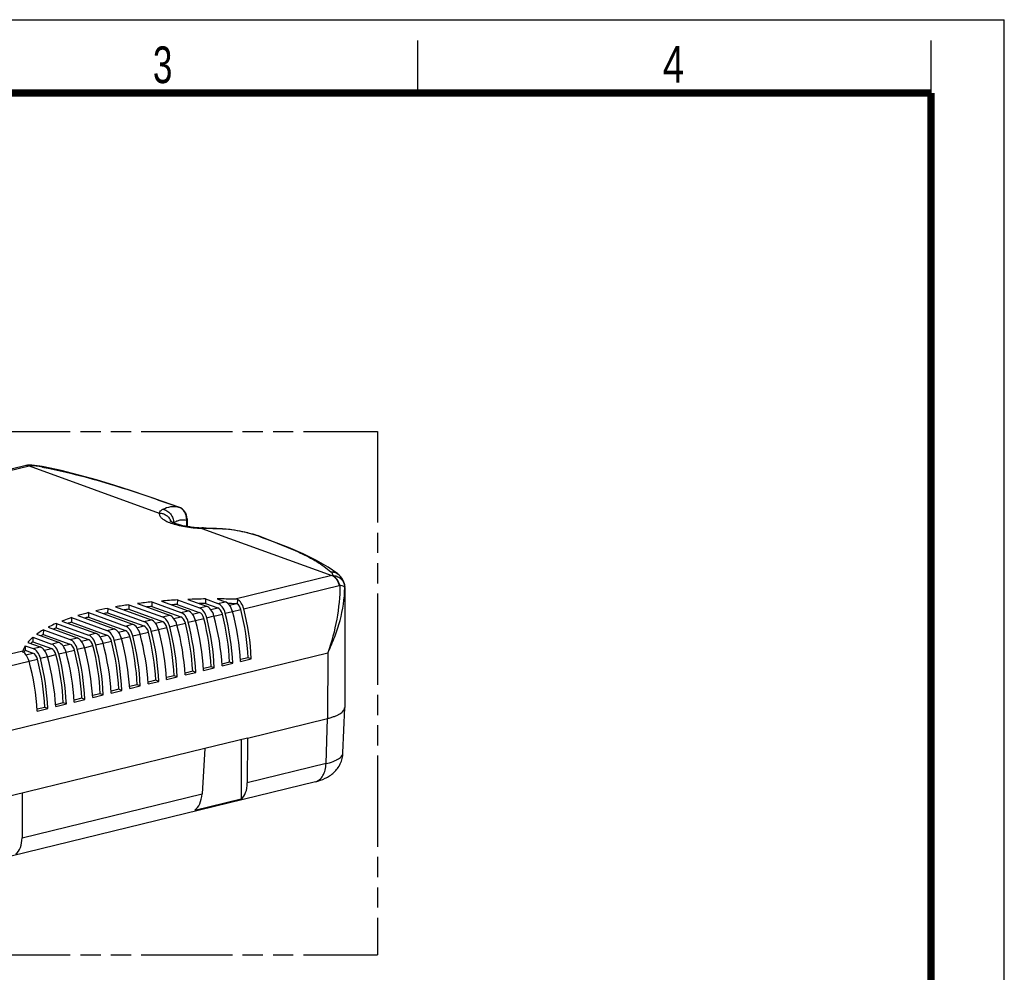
# Model space of a CAD drawing. Header units: millimetres. Extents: x 0 to 210, y 0 to 297.
# Tile 12 of 12: x 116 to 210, y 206 to 297. Entities that reach past the tile are written whole.
import ezdxf

# ---------------------------------------------------------------- set-up
doc = ezdxf.new("R2010")
doc.units = ezdxf.units.MM
doc.header["$LTSCALE"] = 19.36
doc.linetypes.add('PHANTOM', pattern=[0.8, 0.45, -0.05, 0.1, -0.05, 0.1, -0.05])
doc.layers.get('0').update_dxf_attribs({"linetype": 'CONTINUOUS'})
doc.layers.add('DEFAULT_3', color=7, linetype='PHANTOM')
doc.styles.add('TEXTSTYLE_2', font='txt', dxfattribs={"width": 0.75})

msp = doc.modelspace()

# ---------------------------------------------------------------- linework, layer by layer
at = {"color": 2, "linetype": 'Continuous'}
for p, q in [((0, 297), (210, 297)), ((210, 0), (210, 297)), ((154, 290), (154, 295)), ((203, 290), (203, 295))]:
    msp.add_line(p, q, dxfattribs=at)
at = {"color": 9, "linetype": 'Continuous'}
for p, q in [((107.6199, 252.13438), (116.85831, 254.3898)), ((116.85831, 254.3898), (129.29455, 249.8792)), ((131.1272, 250.45083), (131.1492, 250.44355)), ((131.88497, 249.19634), (131.88638, 248.62539)), ((133.34539, 248.40997), (145.78163, 243.89937)), ((138.72104, 247.69656), (138.71298, 247.69903)), ((138.72104, 247.69656), (138.71304, 247.69917)), ((138.72103, 247.69656), (138.71313, 247.69953)), ((138.75491, 247.68497), (138.72103, 247.69656)), ((138.72103, 247.69656), (138.75545, 247.68381)), ((145.78163, 243.89937), (136.54321, 241.64394)), ((137.35693, 240.74027), (146.48554, 242.96889)), ((147.00771, 242.76233), (147.00795, 242.77579)), ((133.12579, 240.80963), (133.80499, 240.97545)), ((134.22026, 240.64964), (134.88075, 240.81089)), ((134.89172, 241.24076), (135.57092, 241.40657)), ((135.98619, 241.08076), (136.5309, 241.21375)), ((129.59392, 239.94738), (130.27313, 240.1132)), ((130.6884, 239.78739), (131.34888, 239.94863)), ((131.35986, 240.3785), (132.03906, 240.54432)), ((132.45433, 240.21851), (133.11481, 240.37976)), ((133.82506, 239.87803), (134.51353, 240.04611)), ((134.51671, 240.03306), (135.31779, 240.22863)), ((135.59099, 240.30915), (136.27946, 240.47723)), ((136.28265, 240.46419), (137.08373, 240.65976)), ((126.06206, 239.08513), (126.74127, 239.25094)), ((127.15653, 238.92513), (127.81702, 239.08638)), ((127.82799, 239.51625), (128.5072, 239.68207)), ((128.92247, 239.35626), (129.58295, 239.51751)), ((129.21892, 238.73968), (130.02, 238.93525)), ((130.2932, 239.01577), (130.98167, 239.18385)), ((130.98485, 239.17081), (131.78593, 239.36638)), ((132.05913, 239.4469), (132.7476, 239.61498)), ((132.75078, 239.60194), (133.55186, 239.79751)), ((120.76427, 237.79175), (121.44347, 237.95756)), ((122.5302, 238.22287), (123.2094, 238.38869)), ((123.62467, 238.06288), (124.28516, 238.22413)), ((124.29613, 238.654), (124.97533, 238.81982)), ((125.3906, 238.49401), (126.05109, 238.65525)), ((125.68706, 237.87743), (126.48814, 238.073)), ((126.76134, 238.15352), (127.4498, 238.3216)), ((127.45299, 238.30856), (128.25407, 238.50413)), ((128.52727, 238.58465), (129.21574, 238.75273)), ((117.2324, 236.92949), (117.91161, 237.09531)), ((118.99834, 237.36062), (119.67754, 237.52644)), ((120.09281, 237.20063), (120.75329, 237.36188)), ((121.46354, 236.86014), (122.15201, 237.02822)), ((121.85874, 237.63175), (122.51923, 237.793)), ((122.15519, 237.01518), (122.95627, 237.21075)), ((123.22947, 237.29127), (123.91794, 237.45935)), ((123.92112, 237.4463), (124.7222, 237.64188)), ((124.99541, 237.72239), (125.68387, 237.89047)), ((99.89546, 225.41335), (145.39427, 236.52122)), ((116.26011, 236.69212), (104.7124, 233.87292)), ((116.56134, 236.33847), (117.22143, 236.49962)), ((117.93168, 235.99789), (118.62015, 236.16597)), ((118.32688, 236.7695), (118.98736, 236.93075)), ((118.62333, 236.15293), (119.42441, 236.3485)), ((119.69761, 236.42902), (120.38608, 236.5971)), ((120.38926, 236.58405), (121.19034, 236.77962)), ((145.39427, 236.52122), (145.35268, 230.24874)), ((105.41631, 232.94245), (116.85421, 235.73484)), ((116.8574, 235.7218), (117.65848, 235.91737)), ((145.21641, 225.93743), (145.34925, 230.25007)), ((145.21641, 225.93743), (137.69666, 224.10159)), ((116.18852, 218.85069), (133.37629, 223.04684))]:
    msp.add_line(p, q, dxfattribs=at)
at = {"color": 7, "linetype": 'Continuous'}
for p, q in [((118.27356, 254.2822), (118.2736, 254.28219)), ((131.94542, 249.31651), (131.94716, 248.61556)), ((134.69738, 248.41214), (133.77841, 248.44689)), ((138.75504, 247.68492), (138.75491, 247.68497)), ((146.34157, 244.05376), (146.34302, 244.05263)), ((147.00795, 242.77606), (147.00379, 231.30901)), ((124.36632, 240.7718), (124.35768, 240.34108)), ((124.36632, 240.7718), (127.82799, 239.51625)), ((125.11689, 240.91173), (128.5072, 239.68207)), ((126.37656, 241.11431), (126.36766, 240.68369)), ((126.37656, 241.11431), (129.59392, 239.94738)), ((127.20174, 241.22718), (130.27313, 240.1132)), ((128.58573, 241.38468), (128.57657, 240.95415)), ((128.57657, 240.95415), (131.34888, 239.94863)), ((128.58573, 241.38468), (131.35986, 240.3785)), ((129.49278, 241.46785), (132.03906, 240.54432)), ((131.01703, 241.57447), (131.00763, 241.14403)), ((131.00763, 241.14403), (133.11481, 240.37976)), ((131.01703, 241.57447), (133.12579, 240.80963)), ((132.01935, 241.6231), (133.80499, 240.97545)), ((133.71285, 241.66833), (133.70321, 241.23798)), ((133.70321, 241.23798), (134.88075, 240.81089)), ((133.71285, 241.66833), (134.89172, 241.24076)), ((134.83505, 241.67348), (135.57092, 241.40657)), ((136.75307, 241.6287), (136.74306, 241.19293)), ((120.90582, 239.88366), (120.89782, 239.45271)), ((120.90582, 239.88366), (124.29613, 238.654)), ((121.51366, 240.07536), (124.97533, 238.81982)), ((122.54358, 240.36127), (122.53524, 239.93045)), ((122.53524, 239.93045), (126.05109, 238.65525)), ((122.54358, 240.36127), (126.06206, 239.08513)), ((123.22278, 240.52709), (126.74127, 239.25094)), ((124.35768, 240.34108), (127.81702, 239.08638)), ((126.36766, 240.68369), (129.58295, 239.51751)), ((118.66934, 238.96374), (121.44347, 237.95756)), ((119.45881, 239.33686), (119.45121, 238.90577)), ((119.45121, 238.90577), (122.51923, 237.793)), ((119.45881, 239.33686), (122.5302, 238.22287)), ((119.99204, 239.55562), (123.2094, 238.38869)), ((120.89782, 239.45271), (124.28516, 238.22413)), ((117.2127, 238.00827), (117.2062, 237.57677)), ((117.2127, 238.00827), (118.99834, 237.36062)), ((117.56879, 238.29128), (119.67754, 237.52644)), ((118.21799, 238.71528), (118.21087, 238.28401)), ((118.21087, 238.28401), (120.75329, 237.36188)), ((118.21799, 238.71528), (120.76427, 237.79175)), ((116.49652, 237.1964), (116.4909, 236.76459)), ((116.49652, 237.1964), (117.2324, 236.92949)), ((116.73273, 237.52289), (117.91161, 237.09531)), ((117.2062, 237.57677), (118.98736, 236.93075)), ((116.4909, 236.76459), (117.22143, 236.49962)), ((137.77816, 236.05927), (137.04695, 235.88076)), ((138.07486, 235.95166), (137.77816, 236.05927)), ((134.24629, 235.19702), (133.51508, 235.0185)), ((134.54299, 235.08941), (134.24629, 235.19702)), ((136.01223, 235.62814), (135.28102, 235.44963)), ((135.29332, 235.27259), (136.30892, 235.52053)), ((136.30892, 235.52053), (136.01223, 235.62814)), ((137.05926, 235.70371), (138.07486, 235.95166)), ((130.71443, 234.33476), (129.98322, 234.15625)), ((129.99553, 233.97921), (131.01113, 234.22715)), ((131.01113, 234.22715), (130.71443, 234.33476)), ((132.48036, 234.76589), (131.74915, 234.58738)), ((131.76146, 234.41034), (132.77706, 234.65828)), ((132.77706, 234.65828), (132.48036, 234.76589)), ((133.52739, 234.84146), (134.54299, 235.08941)), ((127.18257, 233.47251), (126.45136, 233.294)), ((126.46367, 233.11696), (127.47927, 233.3649)), ((127.47927, 233.3649), (127.18257, 233.47251)), ((128.9485, 233.90364), (128.21729, 233.72512)), ((128.2296, 233.54808), (129.2452, 233.79603)), ((129.2452, 233.79603), (128.9485, 233.90364)), ((123.6507, 232.61026), (122.91949, 232.43174)), ((122.9318, 232.2547), (123.9474, 232.50265)), ((123.9474, 232.50265), (123.6507, 232.61026)), ((125.41664, 233.04139), (124.68543, 232.86287)), ((124.69774, 232.68583), (125.71333, 232.93377)), ((125.71333, 232.93377), (125.41664, 233.04139)), ((120.11884, 231.74801), (119.38763, 231.56949)), ((119.39994, 231.39245), (120.41554, 231.6404)), ((120.41554, 231.6404), (120.11884, 231.74801)), ((121.88477, 232.17913), (121.15356, 232.00062)), ((121.16587, 231.82358), (122.18147, 232.07152)), ((122.18147, 232.07152), (121.88477, 232.17913)), ((118.35291, 231.31688), (117.6217, 231.13837)), ((117.63401, 230.96133), (118.64961, 231.20927)), ((118.64961, 231.20927), (118.35291, 231.31688)), ((146.83816, 226.96337), (146.99826, 231.29318)), ((146.99826, 231.29318), (146.99855, 231.30901)), ((137.7098, 228.38501), (145.34925, 230.25007)), ((137.71323, 228.38368), (133.63225, 227.38744)), ((137.11833, 228.23845), (137.10092, 222.56395)), ((137.7098, 228.38493), (137.69666, 224.10159)), ((133.62882, 227.38862), (112.12411, 222.13647)), ((133.62882, 227.38862), (133.37629, 223.04684)), ((144.21254, 224.21667), (84.8536, 209.72506)), ((116.20166, 223.13403), (116.18852, 218.85069)), ((132.68264, 221.48529), (137.10092, 222.56395))]:
    msp.add_line(p, q, dxfattribs=at)
at = {"color": 7, "linetype": 'Continuous', "const_width": 0.7}
for points in [[(7, 290), (203, 290)], [(203, 7), (203, 290)]]:
    msp.add_lwpolyline(points, dxfattribs=at)
at = {"color": 7, "linetype": 'Continuous'}
for points in [[(116.60631, 254.42418), (116.57878, 254.41759), (107.42776, 252.18354)], [(118.2736, 254.28219), (118.11994, 254.31186), (117.88237, 254.35272), (117.63834, 254.38846), (117.38875, 254.4185), (117.1345, 254.44224), (116.95607, 254.45469)], [(131.14926, 250.44353), (129.70018, 250.95725), (128.14514, 251.49618), (126.55648, 252.02817), (124.93676, 252.54536), (123.2884, 253.03951), (121.61379, 253.50215), (119.91512, 253.92463), (118.27356, 254.2822)], [(133.77841, 248.44689), (133.52824, 248.45742), (133.38166, 248.46419)], [(138.71312, 247.69953), (138.14176, 247.87342), (137.46274, 248.04658), (136.76846, 248.18807), (136.06034, 248.29718), (135.33985, 248.3732), (134.69735, 248.41215)], [(146.34157, 244.05376), (145.40882, 244.71031), (144.30533, 245.35154), (143.03318, 245.97614), (141.64222, 246.57477), (140.20462, 247.14133), (138.75498, 247.68495)], [(147.00794, 242.7758), (146.99861, 242.94327), (146.96487, 243.1327), (146.90877, 243.31213), (146.83097, 243.48354), (146.73043, 243.64862), (146.60756, 243.80516), (146.4606, 243.95379), (146.34302, 244.05263)]]:
    msp.add_lwpolyline(points, dxfattribs=at)
at = {"color": 9, "linetype": 'Continuous'}
for centre, radius, start, end in [((116.66663, 253.94388), 0.48098, 97.1667797, 103.7409517), ((116.66691, 253.93987), 0.485, 89.8950166, 97.1399071), ((116.70232, 253.82551), 0.61357, 70.1158014, 76.4109606), ((119.25166, 244.58675), 10.09097, 103.4122621, 103.7198775), ((116.55426, 246.31541), 8.09495, 87.1763536, 87.4741437), ((116.52749, 245.87617), 8.53498, 79.2745294, 87.1421125), ((109.00706, 206.18416), 48.93315, 79.0950524, 79.2719155), ((130.78143, 249.44664), 1.06205, 69.7488491, 71.0000416), ((130.77467, 249.42871), 1.08121, 65.8611291, 69.7419799), ((130.63621, 249.34305), 1.25237, 353.2960545, 358.7756398), ((130.62853, 249.3435), 1.26006, 358.7626405, 2.5211941), ((134.50958, 234.75018), 13.61454, 75.9874119, 76.1831253), ((134.5375, 234.85974), 13.50148, 74.0691757, 75.9898138), ((134.58004, 235.0105), 13.34484, 73.2115014, 74.0671368), ((134.61622, 235.12987), 13.2201, 71.9472056, 73.2121542), ((147.30104, 237.67566), 6.4065, 103.2338142, 103.7194889), ((147.78101, 237.66252), 5.46225, 103.2069537, 103.7195307), ((145.90617, 242.7615), 1.10156, 4.6547543, 4.9778074), ((145.91028, 242.76182), 1.09744, 3.2907786, 4.6554404), ((145.92286, 242.76249), 1.08484, 0.7009283, 3.2936443), ((145.93639, 242.76272), 1.07131, 359.978691, 0.6973261)]:
    msp.add_arc(centre, radius, start, end, dxfattribs=at)
at = {"color": 7, "linetype": 'Continuous'}
for centre, radius, start, end in [((116.88493, 253.25041), 1.20639, 86.6196582, 103.3535602), ((130.74543, 249.31353), 1.2, 0.1425631, 70.3408685), ((138.33923, 246.55916), 1.2001, 69.7247145, 71.8472967), ((131.11677, 206.43176), 34.99724, 101.1212218, 103.0358348), ((132.6344, 198.18449), 43.38352, 98.293531, 99.9785963), ((133.70087, 190.27543), 51.36458, 95.7152726, 97.2690811), ((133.79604, 188.86244), 52.35254, 95.7218148, 96.2527446), ((134.31769, 183.43861), 58.22948, 93.2494745, 94.7529929), ((134.36337, 182.13286), 59.10651, 93.2546801, 93.7712823), ((134.5511, 178.56499), 63.10891, 90.7610592, 92.2991534), ((134.55186, 177.63738), 63.60625, 90.764478, 91.2982802), ((134.56798, 176.80982), 64.86421, 88.2549664, 89.7640921), ((134.55903, 176.33775), 64.90596, 88.2590588, 88.8617103), ((136.48426, 239.64665), 1.56779, 80.4987426, 88.2953951), ((136.46824, 239.15946), 2.48562, 83.4200975, 88.2716411), ((129.19588, 214.40028), 26.79975, 104.3723555, 106.657665), ((129.45899, 212.94411), 27.86038, 104.3897227, 105.1557608), ((131.33041, 204.9101), 36.11057, 101.133399, 101.7794443), ((132.79002, 196.67275), 44.47707, 98.3023788, 98.8745121), ((124.86554, 226.3889), 13.6377, 113.3914893, 114.6750233), ((127.26128, 220.24655), 20.2329, 108.3312672, 109.2909241), ((122.44736, 231.0538), 8.37996, 120.3678457, 122.2278719), ((120.24229, 234.06667), 4.64097, 130.8584406, 133.8170091), ((118.42865, 235.54381), 2.28963, 153.7895745, 154.2806906), ((146.56402, 231.30927), 0.43453, 354.7341388, 357.8772258)]:
    msp.add_arc(centre, radius, start, end, dxfattribs=at)
for centre, major_axis, ratio, start_param, end_param in [((133.09653, 239.66331), (-0.27245, 1.1687), 0.63228281, -1.53436814, -0.39040237), ((133.79154, 239.83298), (-0.29661, 1.16281), 0.62704122, -1.54741508, -0.40344931), ((134.86246, 240.09443), (-0.17028, 0.73044), 0.63228281, -1.53436814, -0.39040237), ((134.86246, 240.09443), (-0.27245, 1.1687), 0.63228281, -1.53436814, -0.39040237), ((135.55747, 240.26411), (-0.29661, 1.16281), 0.62704122, -1.54741508, -0.40344931), ((136.62839, 240.52556), (-0.17028, 0.73044), 0.63228281, -1.53436814, -0.58835371), ((136.62839, 240.52556), (-0.27245, 1.1687), 0.63228281, -1.53436814, -0.51221577), ((129.56466, 238.80106), (-0.27245, 1.1687), 0.63228281, -1.53436814, -0.39040237), ((130.25967, 238.97073), (-0.29661, 1.16281), 0.62704122, -1.54741508, -0.40344931), ((131.33059, 239.23218), (-0.17028, 0.73044), 0.63228281, -1.53436814, -0.39040237), ((131.33059, 239.23218), (-0.27245, 1.1687), 0.63228281, -1.53436814, -0.39040237), ((132.02561, 239.40186), (-0.29661, 1.16281), 0.62704122, -1.54741508, -0.40344931), ((133.09653, 239.66331), (-0.17028, 0.73044), 0.63228281, -1.53436814, -0.39040237), ((124.71836, 237.19405), (-3.40568, 14.60877), 0.63228281, -1.86015808, -1.53436814), ((125.48862, 237.3821), (-3.70761, 14.53506), 0.62704122, -1.87320502, -1.54741508), ((126.48429, 237.62518), (-3.30351, 14.1705), 0.63228281, 4.42616337, 4.74881717), ((126.48429, 237.62518), (-3.40568, 14.60877), 0.63228281, -1.86015808, -1.53436814), ((127.25455, 237.81323), (-3.70761, 14.53506), 0.62704122, -1.87320502, -1.54741508), ((128.25022, 238.0563), (-3.30351, 14.1705), 0.63228281, -1.85702193, -1.53436814), ((128.25022, 238.0563), (-3.40568, 14.60877), 0.63228281, -1.86015808, -1.53436814), ((126.0328, 237.9388), (-0.27245, 1.1687), 0.63228281, -1.53436814, -0.39040237), ((126.72781, 238.10848), (-0.29661, 1.16281), 0.62704122, -1.54741508, -0.40344931), ((127.79873, 238.36993), (-0.17028, 0.73044), 0.63228281, -1.53436814, -0.39040237), ((127.79873, 238.36993), (-0.27245, 1.1687), 0.63228281, -1.53436814, -0.39040237), ((128.49374, 238.53961), (-0.29661, 1.16281), 0.62704122, -1.54741508, -0.40344931), ((129.56466, 238.80106), (-0.17028, 0.73044), 0.63228281, -1.53436814, -0.39040237), ((121.18649, 236.3318), (-3.30351, 14.1705), 0.63228281, 4.42616337, 4.74881717), ((121.18649, 236.3318), (-3.40568, 14.60877), 0.63228281, -1.86015808, -1.53436814), ((121.95675, 236.51985), (-3.70761, 14.53506), 0.62704122, -1.87320502, -1.54741508), ((122.95242, 236.76292), (-3.30351, 14.1705), 0.63228281, -1.85702193, -1.53436814), ((122.95242, 236.76292), (-3.40568, 14.60877), 0.63228281, -1.86015808, -1.53436814), ((123.72269, 236.95097), (-3.70761, 14.53506), 0.62704122, -1.87320502, -1.54741508), ((124.71836, 237.19405), (-3.30351, 14.1705), 0.63228281, -1.85702193, -1.53436814), ((121.43002, 236.8151), (-0.29661, 1.16281), 0.62704122, -1.54741508, -0.40344931), ((122.50094, 237.07655), (-0.27245, 1.1687), 0.63228281, -1.53436814, -0.39040237), ((123.19595, 237.24623), (-0.29661, 1.16281), 0.62704122, -1.54741508, -0.40344931), ((124.26687, 237.50768), (-0.17028, 0.73044), 0.63228281, -1.53436814, -0.39040237), ((124.26687, 237.50768), (-0.27245, 1.1687), 0.63228281, -1.53436814, -0.39040237), ((124.96188, 237.67735), (-0.29661, 1.16281), 0.62704122, -1.54741508, -0.40344931), ((126.0328, 237.9388), (-0.17028, 0.73044), 0.63228281, -1.53436814, -0.39040237), ((117.65463, 235.46955), (-3.30351, 14.1705), 0.63228281, -1.85702193, -1.53436814), ((117.65463, 235.46955), (-3.40568, 14.60877), 0.63228281, -1.86015808, -1.53436814), ((118.42489, 235.65759), (-3.70761, 14.53506), 0.62704122, -1.87320502, -1.54741508), ((119.42056, 235.90067), (-3.30351, 14.1705), 0.63228281, -1.85702193, -1.53436814), ((119.42056, 235.90067), (-3.40568, 14.60877), 0.63228281, -1.86015808, -1.53436814), ((120.19082, 236.08872), (-3.70761, 14.53506), 0.62704122, -1.87320502, -1.54741508), ((117.89815, 235.95285), (-0.29661, 1.16281), 0.62704122, -1.54741508, -0.40344931), ((118.96907, 236.2143), (-0.27245, 1.1687), 0.63228281, -1.53436814, -0.39040237), ((119.66408, 236.38397), (-0.29661, 1.16281), 0.62704122, -1.54741508, -0.40344931), ((120.73501, 236.64542), (-0.17028, 0.73044), 0.63228281, -1.53436814, -0.39040237), ((120.73501, 236.64542), (-0.27245, 1.1687), 0.63228281, -1.53436814, -0.39040237), ((113.1271, 234.36421), (-3.70761, 14.53506), 0.62704122, -1.87320502, -1.54741508), ((122.50094, 237.07655), (-0.17028, 0.73044), 0.63228281, -1.53436814, -0.39040237), ((114.12277, 234.60729), (-3.30351, 14.1705), 0.63228281, -1.85702193, -1.53436814), ((114.12277, 234.60729), (-3.40568, 14.60877), 0.63228281, -1.86015808, -1.53436814), ((114.89303, 234.79534), (-3.70761, 14.53506), 0.62704122, -1.87320502, -1.54741508), ((115.8887, 235.03842), (-3.30351, 14.1705), 0.63228281, -1.85702193, -1.53436814), ((115.8887, 235.03842), (-3.40568, 14.60877), 0.63228281, -1.86015808, -1.53436814), ((116.65896, 235.22647), (-3.70761, 14.53506), 0.62704122, -1.87320502, -1.54741508), ((116.13222, 235.52172), (-0.29661, 1.16281), 0.62704122, -1.54741508, -0.52526271), ((117.20314, 235.78317), (-0.17028, 0.73044), 0.63228281, -1.53436814, -0.39040237), ((117.20314, 235.78317), (-0.27245, 1.1687), 0.63228281, -1.53436814, -0.39040237), ((109.59523, 233.50196), (-3.70761, 14.53506), 0.62704122, -1.87320502, -1.54741508), ((118.96907, 236.2143), (-0.17028, 0.73044), 0.63228281, -1.53436814, -0.39040237), ((110.5909, 233.74504), (-3.30351, 14.1705), 0.63228281, -1.85702193, -1.53436814), ((110.5909, 233.74504), (-3.40568, 14.60877), 0.63228281, -1.86015808, -1.53436814), ((111.36116, 233.93309), (-3.70761, 14.53506), 0.62704122, -1.87320502, -1.54741508), ((112.35683, 234.17617), (-3.30351, 14.1705), 0.63228281, -1.85702193, -1.53436814), ((112.35683, 234.17617), (-3.40568, 14.60877), 0.63228281, -1.86015808, -1.53436814), ((107.8293, 233.07084), (-3.70761, 14.53506), 0.62704122, -1.87320502, -1.54741508), ((108.82497, 233.31391), (-3.30351, 14.1705), 0.63228281, -1.85702193, -1.53436814), ((108.82497, 233.31391), (-3.40568, 14.60877), 0.63228281, -1.86015808, -1.53436814), ((136.12247, 224.71209), (-0.66354, 2.30772), 0.61858651, -2.90598166, -2.01031687), ((131.80431, 223.65787), (-0.47027, 2.35477), 0.63951379, -2.85381921, -1.95815442), ((114.61433, 219.46119), (-0.66354, 2.30772), 0.61858651, -2.90598166, -2.01031687)]:
    msp.add_ellipse(centre, major_axis=major_axis, ratio=ratio, start_param=start_param, end_param=end_param, dxfattribs=at)
at = {"color": 9, "linetype": 'Continuous'}
for points, knots in [([(116.84648, 254.4219), (116.8267, 254.42666), (116.7476, 254.44155), (116.6648, 254.43806), (116.60632, 254.42411)], [0, 0, 0, 0, 0.252925, 1, 1, 1, 1]), ([(116.85832, 254.3898), (116.84289, 254.3954), (116.78121, 254.41512), (116.71613, 254.42479), (116.6678, 254.42487)], [0, 0, 0, 0, 0.25353629, 1, 1, 1, 1]), ([(116.95606, 254.45471), (116.94738, 254.45519), (116.92642, 254.43697), (116.91708, 254.41622), (116.911, 254.40249)], [0, 0, 0, 0, 0.36683565, 1, 1, 1, 1]), ([(118.11589, 254.26204), (118.12863, 254.26752), (118.17879, 254.28578), (118.23479, 254.28998), (118.27356, 254.28221)], [0, 0, 0, 0, 0.25973985, 1, 1, 1, 1]), ([(118.26425, 254.23369), (120.55054, 253.79323), (124.88209, 252.63583), (129.10788, 251.17137), (131.1272, 250.45083)], [0, 0, 0, 0, 0.52060627, 1, 1, 1, 1]), ([(129.29455, 249.8792), (129.31647, 249.95224), (129.40705, 250.09854), (129.54604, 250.19418), (129.62497, 250.23527)], [0, 0, 0, 0, 0.46151066, 1, 1, 1, 1]), ([(129.62497, 250.23527), (129.86324, 250.35928), (130.24267, 250.49631), (130.76136, 250.5221), (131.0082, 250.4827), (131.1272, 250.45083)], [0, 0, 0, 0, 0.5201661, 0.76143297, 1, 1, 1, 1]), ([(129.62497, 250.23527), (129.76371, 250.21155), (130.04726, 250.10613), (130.39299, 249.80349), (130.61113, 249.3989), (130.65518, 249.09948), (130.65105, 248.95823)], [0, 0, 0, 0, 0.23818367, 0.49923856, 0.76086389, 1, 1, 1, 1]), ([(131.88737, 249.39893), (131.88271, 249.50455), (131.8454, 249.71882), (131.70672, 250.01466), (131.49259, 250.25864), (131.31108, 250.37315), (131.21683, 250.41537)], [0, 0, 0, 0, 0.2481704, 0.50399543, 0.75757555, 1, 1, 1, 1]), ([(129.29455, 249.8792), (129.28937, 249.83693), (129.29263, 249.74764), (129.34026, 249.61603), (129.42767, 249.48802), (129.60718, 249.31037), (129.93289, 249.10647), (130.42817, 248.89796), (131.0397, 248.71722), (131.74685, 248.57095), (132.52586, 248.4645), (133.06751, 248.42332), (133.34539, 248.40997)], [0, 0, 0, 0, 0.02804488, 0.05770658, 0.09100755, 0.12930063, 0.22329918, 0.34163532, 0.48255551, 0.64250133, 0.81678504, 1, 1, 1, 1]), ([(129.29455, 249.8792), (129.4107, 249.87594), (129.65153, 249.83577), (129.92843, 249.69901), (130.12359, 249.53985), (130.28791, 249.35325), (130.37664, 249.18694), (130.41514, 249.07179)], [0, 0, 0, 0, 0.2378816, 0.49250558, 0.62241163, 0.75142595, 1, 1, 1, 1]), ([(130.656, 248.95772), (130.75622, 249.01878), (130.95742, 249.12301), (131.27232, 249.22081), (131.58443, 249.24981), (131.78752, 249.22152), (131.88497, 249.19634)], [0, 0, 0, 0, 0.27396062, 0.52636254, 0.76505158, 1, 1, 1, 1]), ([(131.94542, 249.31653), (131.94547, 249.29559), (131.93121, 249.24886), (131.89913, 249.21386), (131.88001, 249.19687)], [0, 0, 0, 0, 0.45007173, 1, 1, 1, 1]), ([(133.38164, 248.46422), (133.37403, 248.46455), (133.35688, 248.44323), (133.35021, 248.42388), (133.34539, 248.40997)], [0, 0, 0, 0, 0.34118461, 1, 1, 1, 1]), ([(134.75818, 248.37347), (134.64223, 248.37678), (134.1713, 248.3889), (133.7003, 248.39856), (133.34539, 248.40997)], [0, 0, 0, 0, 0.24623881, 1, 1, 1, 1]), ([(134.75818, 248.37346), (134.7538, 248.37908), (134.738, 248.39734), (134.71463, 248.41137), (134.69738, 248.41212)], [0, 0, 0, 0, 0.29231002, 1, 1, 1, 1]), ([(137.761, 247.97077), (137.517, 248.03078), (136.52874, 248.24508), (135.51758, 248.35173), (134.75818, 248.37347)], [0, 0, 0, 0, 0.24854403, 1, 1, 1, 1]), ([(138.75545, 247.68381), (139.46127, 247.42231), (140.79746, 246.91912), (142.6744, 246.13348), (144.30979, 245.29605), (145.2656, 244.62696), (145.68336, 244.26337)], [0, 0, 0, 0, 0.2908988, 0.55178233, 0.78596024, 1, 1, 1, 1]), ([(145.68336, 244.26337), (145.71264, 244.23787), (145.76405, 244.18616), (145.81956, 244.09788), (145.845, 244.00464), (145.84079, 243.94211), (145.8344, 243.91203)], [0, 0, 0, 0, 0.28997698, 0.54108052, 0.77032101, 1, 1, 1, 1]), ([(145.68337, 244.26337), (145.79709, 244.26688), (146.03373, 244.23764), (146.24669, 244.12722), (146.34148, 244.05365)], [0, 0, 0, 0, 0.4867212, 1, 1, 1, 1]), ([(146.48554, 242.96889), (146.45727, 243.0759), (146.38206, 243.28475), (146.18061, 243.6295), (145.95095, 243.83796), (145.78163, 243.89937)], [0, 0, 0, 0, 0.27659354, 0.54988188, 1, 1, 1, 1]), ([(146.53304, 242.98032), (146.50532, 243.08741), (146.43122, 243.29643), (146.23175, 243.64154), (146.00319, 243.85051), (145.8344, 243.91203)], [0, 0, 0, 0, 0.27690952, 0.5502636, 1, 1, 1, 1]), ([(145.8344, 243.91203), (145.97327, 243.90867), (146.26163, 243.85339), (146.64276, 243.62494), (146.91282, 243.27388), (146.99172, 242.9932), (147.00358, 242.85708)], [0, 0, 0, 0, 0.243171, 0.5030816, 0.76082148, 1, 1, 1, 1]), ([(146.53305, 242.98032), (146.54911, 241.89129), (146.32602, 239.69173), (145.75055, 237.56709), (145.39427, 236.52122)], [0, 0, 0, 0, 0.49641249, 1, 1, 1, 1]), ([(145.39427, 236.52122), (145.63284, 237.02142), (146.06813, 238.0344), (146.73984, 240.09026), (147.00017, 241.70052), (147.00771, 242.76233)], [0, 0, 0, 0, 0.25628294, 0.50895389, 1, 1, 1, 1]), ([(146.91794, 242.86415), (146.8675, 242.89262), (146.73943, 242.93773), (146.60833, 242.96689), (146.53305, 242.9803)], [0, 0, 0, 0, 0.43101065, 1, 1, 1, 1]), ([(146.97383, 242.82429), (146.97013, 242.8278), (146.95285, 242.84288), (146.93346, 242.85539), (146.91794, 242.86415)], [0, 0, 0, 0, 0.222307, 1, 1, 1, 1]), ([(147.00772, 242.76232), (147.00753, 242.7675), (147.00337, 242.79135), (146.98741, 242.8114), (146.97383, 242.82429)], [0, 0, 0, 0, 0.21695659, 1, 1, 1, 1]), ([(145.21641, 225.93743), (145.44562, 225.99339), (145.76986, 226.08818), (146.16155, 226.25424), (146.39536, 226.38098), (146.58294, 226.51544), (146.7226, 226.65714), (146.81235, 226.80621), (146.83629, 226.91276), (146.83816, 226.96337)], [0, 0, 0, 0, 0.35042793, 0.49988352, 0.63122857, 0.74465684, 0.84148845, 0.92478089, 1, 1, 1, 1]), ([(144.21254, 224.21667), (144.28349, 224.23399), (144.42396, 224.28618), (144.68652, 224.45842), (144.95911, 224.79957), (145.15963, 225.32974), (145.20995, 225.72752), (145.21641, 225.93743)], [0, 0, 0, 0, 0.10300079, 0.20914833, 0.4396705, 0.70382721, 1, 1, 1, 1])]:
    msp.add_open_spline(points, degree=3, knots=knots, dxfattribs=at)
at = {"color": 7, "linetype": 'Continuous'}
for points, knots in [([(130.32723, 249.1211), (130.323, 249.12597), (130.30762, 249.14098), (130.32574, 249.12519), (130.33979, 249.11564), (130.36751, 249.09661), (130.40286, 249.07526), (130.44812, 249.05004), (130.50177, 249.02263), (130.56369, 248.99342), (130.66068, 248.95127), (130.79918, 248.89779), (130.98476, 248.83591), (131.27361, 248.75235), (131.6795, 248.65898), (132.21001, 248.56904), (132.78387, 248.5017), (133.17957, 248.47391), (133.38164, 248.46419)], [0, 0, 0, 0, 0.00606802, 0.00891269, 0.01547955, 0.02552776, 0.03879312, 0.05503366, 0.07402759, 0.09555743, 0.11942584, 0.17354703, 0.23521124, 0.3034656, 0.45646357, 0.62684977, 0.8096099, 1, 1, 1, 1]), ([(120.90582, 239.88366), (120.82684, 239.85749), (120.52023, 239.75389), (120.2161, 239.64287), (119.99204, 239.55562)], [0, 0, 0, 0, 0.25706863, 1, 1, 1, 1]), ([(119.45881, 239.33686), (119.38968, 239.30695), (119.12342, 239.18928), (118.86094, 239.06299), (118.66934, 238.96374)], [0, 0, 0, 0, 0.25875643, 1, 1, 1, 1]), ([(117.2127, 238.00827), (117.16747, 237.96913), (116.99801, 237.8171), (116.83974, 237.65223), (116.73273, 237.52289)], [0, 0, 0, 0, 0.26268819, 1, 1, 1, 1]), ([(118.21799, 238.71528), (118.15982, 238.68118), (117.93827, 238.54795), (117.72288, 238.40431), (117.56879, 238.29128)], [0, 0, 0, 0, 0.26081257, 1, 1, 1, 1]), ([(116.49652, 237.1964), (116.47103, 237.15536), (116.37725, 236.99484), (116.30193, 236.82321), (116.26011, 236.69212)], [0, 0, 0, 0, 0.2598755, 1, 1, 1, 1]), ([(116.24121, 236.62103), (116.24266, 236.6275), (116.24823, 236.65138), (116.25468, 236.67507), (116.26012, 236.69212)], [0, 0, 0, 0, 0.2702816, 1, 1, 1, 1]), ([(116.37445, 236.55506), (116.38312, 236.57269), (116.41934, 236.64394), (116.45914, 236.71335), (116.4909, 236.76459)], [0, 0, 0, 0, 0.2457962, 1, 1, 1, 1]), ([(145.34925, 230.24999), (145.46902, 230.27923), (145.69676, 230.34077), (146.01613, 230.44805), (146.29526, 230.5652), (146.53138, 230.69102), (146.7224, 230.82447), (146.86668, 230.96497), (146.96244, 231.11247), (146.99204, 231.21862), (146.99671, 231.26939)], [0, 0, 0, 0, 0.18215314, 0.34833732, 0.49741494, 0.62890129, 0.74292, 0.84060995, 0.92467015, 1, 1, 1, 1]), ([(144.21254, 224.21667), (144.52887, 224.2939), (144.99839, 224.44914), (145.57519, 224.77072), (145.97629, 225.08293), (146.32538, 225.46947), (146.60013, 225.92351), (146.78138, 226.42843), (146.83155, 226.78469), (146.83816, 226.96337)], [0, 0, 0, 0, 0.23863005, 0.35895699, 0.48256511, 0.60941138, 0.73852829, 0.86896628, 1, 1, 1, 1])]:
    msp.add_open_spline(points, degree=3, knots=knots, dxfattribs=at)
at = {"layer": 'DEFAULT_3', "color": 91, "linetype": 'PHANTOM', "true_color": 0x80ff80}
for p, q in [((50.12864, 257.68), (150.12864, 257.68)), ((150.12864, 257.68), (150.12864, 207.68)), ((50.12864, 207.68), (150.12864, 207.68))]:
    msp.add_line(p, q, dxfattribs=at)

# ---------------------------------------------------------------- texts
at = {"color": 5, "linetype": 'Continuous', "style": 'TEXTSTYLE_2'}
for s, width, p in [('3', 0.714286, (128.68391, 290.94286)), ('4', 0.785714, (177.38314, 290.99105))]:
    msp.add_text(s, height=3.5, dxfattribs=dict(at, width=width)).set_placement(p)

doc.saveas('drawing.dxf')
